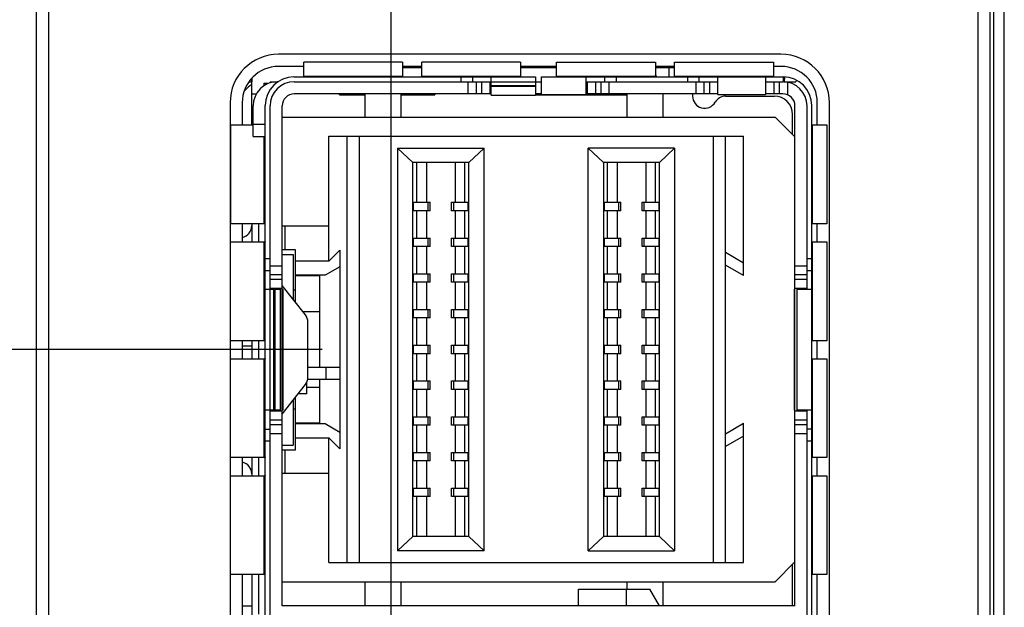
# Model space of a CAD drawing. Header units: inches. Extents: x 0.2 to 16.8, y 0.2 to 10.8.
# Tile 7 of 29: x 6.957 to 7.77, y 4.736 to 5.221. Entities that reach past the tile are written whole.
import ezdxf

# ---------------------------------------------------------------- set-up
doc = ezdxf.new("R2010")
doc.units = ezdxf.units.IN
doc.header["$LTSCALE"] = 0.935
doc.header["$MEASUREMENT"] = 0
doc.layers.get('0').update_dxf_attribs({"linetype": 'CONTINUOUS'})
doc.layers.add('DIMENSIONS', color=7, linetype='CONTINUOUS')
doc.styles.get("Standard").update_dxf_attribs({"font": 'txt', "width": 0.8})
doc.dimstyles.new('DIMSTYLE_1', dxfattribs={"dimtxt": 0.125, "dimasz": 0.18, "dimexe": 0.125, "dimexo": 0.0625, "dimgap": 0.03125, "dimtad": 0, "dimtih": 1, "dimtoh": 1, "dimzin": 4, "dimdsep": 46, "dimtxsty": 'STANDARD', "dimblk": '_FILLED', "dimblk1": '_FILLED', "dimblk2": '_FILLED', "dimcen": 0.09, "dimadec": 0, "dimazin": 0, "dimtp": 0.01, "dimtm": 0.01, "dimtfac": 1, "dimtofl": 0, "dimtmove": 0, "dimatfit": 3, "dimldrblk": '_FILLED', "dimfxl": 1, "dimtolj": 1, "dimtzin": 4, "dimarcsym": 0})

# ---------------------------------------------------------------- blocks, each defined once
blk = doc.blocks.new('*D4')
at = {"layer": 'DIMENSIONS', "color": 2, "linetype": 'CONTINUOUS'}
blk.add_line((7.07682, 8.23894), (6.28292, 8.23894), dxfattribs=at)
at = {"layer": 'DIMENSIONS', "color": 2, "linetype": 'CONTINUOUS', "insert": (6.22042, 8.30144), "char_height": 0.125, "width": 1.225, "attachment_point": 3, "line_spacing_factor": 0.9}
blk.add_mtext('4.82{\\Ftxt.shx;\\W1.000000;\\H0.125000; }[122.5]', dxfattribs=at)
blk = doc.blocks.new('_FILLED')
at = {"color": 0, "linetype": 'BYBLOCK'}
blk.add_solid([(0, 0), (-1, 0.1736), (-1, -0.1736)], dxfattribs=at)
blk = doc.blocks.new('*D6')
at = {"layer": 'DIMENSIONS', "color": 2, "linetype": 'CONTINUOUS'}
blk.add_line((7.18782, 7.18993), (6.28292, 7.18993), dxfattribs=at)
at = {"layer": 'DIMENSIONS', "color": 2, "linetype": 'CONTINUOUS', "insert": (6.22042, 7.25243), "char_height": 0.125, "width": 1.125, "attachment_point": 3, "line_spacing_factor": 0.9}
blk.add_mtext('3.77{\\Ftxt.shx;\\W1.000000;\\H0.125000; }[95.8]', dxfattribs=at)
blk = doc.blocks.new('*D7')
at = {"layer": 'DIMENSIONS', "color": 2, "linetype": 'CONTINUOUS'}
blk.add_line((7.17414, 6.09248), (6.28292, 6.09248), dxfattribs=at)
at = {"layer": 'DIMENSIONS', "color": 2, "linetype": 'CONTINUOUS', "insert": (6.22042, 6.15498), "char_height": 0.125, "width": 1.125, "attachment_point": 3, "line_spacing_factor": 0.9}
blk.add_mtext('2.67{\\Ftxt.shx;\\W1.000000;\\H0.125000; }[67.9]', dxfattribs=at)
blk = doc.blocks.new('*D9')
at = {"layer": 'DIMENSIONS', "color": 2, "linetype": 'CONTINUOUS'}
blk.add_line((7.20635, 4.94877), (6.28292, 4.94877), dxfattribs=at)
at = {"layer": 'DIMENSIONS', "color": 2, "linetype": 'CONTINUOUS', "insert": (6.22042, 5.01127), "char_height": 0.125, "width": 1.125, "attachment_point": 3, "line_spacing_factor": 0.9}
blk.add_mtext('1.53{\\Ftxt.shx;\\W1.000000;\\H0.125000; }[38.9]', dxfattribs=at)
blk = doc.blocks.new('*D11')
at = {"layer": 'DIMENSIONS', "color": 2, "linetype": 'CONTINUOUS'}
for p, q in [((7.26322, 6.00276), (7.26322, 3.15806)), ((7.26322, 3.15806), (7.10556, 2.73221)), ((7.10556, 2.73221), (7.10556, 2.53553))]:
    blk.add_line(p, q, dxfattribs=at)
at = {"layer": 'DIMENSIONS', "color": 2, "linetype": 'CONTINUOUS', "insert": (7.04306, 2.47303), "char_height": 0.125, "width": 0.725, "attachment_point": 3, "rotation": 90, "line_spacing_factor": 0.9}
blk.add_mtext('.00{\\Ftxt.shx;\\W1.000000;\\H0.125000; }[0]', dxfattribs=at)

msp = doc.modelspace()

# ---------------------------------------------------------------- linework, layer by layer
at = {"color": 7, "linetype": 'CONTINUOUS'}
for p, q in [((6.97042, 3.22303), (6.97042, 8.36094)), ((7.75842, 3.22303), (7.75842, 8.36094)), ((6.98042, 8.33094), (6.98042, 4.26094)), ((7.74842, 4.26094), (7.74842, 8.33094)), ((7.76137, 3.92094), (7.76137, 7.92094)), ((7.76998, 3.92094), (7.76998, 7.92094)), ((7.77014, 3.92094), (7.77014, 7.92094)), ((7.58562, 5.19273), (7.17042, 5.19273)), ((7.19131, 5.18267), (7.16857, 5.18267)), ((7.19131, 5.18273), (7.17042, 5.18273)), ((7.273, 5.1863), (7.19131, 5.1863)), ((7.19131, 5.174), (7.19131, 5.1863)), ((7.273, 5.1863), (7.273, 5.174)), ((7.28874, 5.18273), (7.273, 5.18273)), ((7.37043, 5.1863), (7.28874, 5.1863)), ((7.28874, 5.174), (7.28874, 5.1863)), ((7.37043, 5.1863), (7.37043, 5.174)), ((7.40018, 5.18273), (7.37043, 5.18273)), ((7.40018, 5.1863), (7.48187, 5.1863)), ((7.40018, 5.174), (7.40018, 5.1863)), ((7.48187, 5.1863), (7.48187, 5.174)), ((7.49761, 5.18273), (7.48187, 5.18273)), ((7.49761, 5.1863), (7.57931, 5.1863)), ((7.49761, 5.174), (7.49761, 5.1863)), ((7.57931, 5.1863), (7.57931, 5.174)), ((7.58562, 5.18273), (7.57931, 5.18273)), ((7.273, 5.17447), (7.19131, 5.17447)), ((7.273, 5.18188), (7.28874, 5.18188)), ((7.37043, 5.17447), (7.28874, 5.17447)), ((7.37043, 5.18188), (7.40018, 5.18188)), ((7.48187, 5.17447), (7.40018, 5.17447)), ((7.48187, 5.18188), (7.49761, 5.18188)), ((7.48293, 5.174), (7.48187, 5.17585)), ((7.49287, 5.18188), (7.49287, 5.174)), ((7.57931, 5.17447), (7.49761, 5.17447)), ((7.14595, 5.17007), (7.14838, 5.17007)), ((7.14833, 5.17301), (7.14833, 5.17007)), ((7.14838, 5.13442), (7.14838, 5.17308)), ((7.15838, 5.16873), (7.16226, 5.16873)), ((7.15838, 5.16873), (7.15838, 5.16673)), ((7.16344, 5.17007), (7.17007, 5.17007)), ((7.16344, 5.17007), (7.16344, 5.16915)), ((7.18312, 5.174), (7.38281, 5.174)), ((7.18344, 5.17007), (7.38781, 5.17007)), ((7.32104, 5.174), (7.32104, 5.17007)), ((7.32688, 5.17007), (7.32688, 5.16007)), ((7.33064, 5.174), (7.33064, 5.17007)), ((7.33395, 5.16007), (7.33395, 5.17007)), ((7.3381, 5.17007), (7.3381, 5.16007)), ((7.34517, 5.16007), (7.34517, 5.17007)), ((7.34602, 5.15907), (7.34602, 5.17007)), ((7.34602, 5.16707), (7.38281, 5.16707)), ((7.34619, 5.17007), (7.34619, 5.174)), ((7.38281, 5.174), (7.38281, 5.15907)), ((7.38781, 5.174), (7.58749, 5.174)), ((7.38781, 5.15944), (7.38781, 5.174)), ((7.42442, 5.174), (7.42442, 5.15944)), ((7.42442, 5.17007), (7.53348, 5.17007)), ((7.42544, 5.17007), (7.42544, 5.16007)), ((7.43252, 5.16007), (7.43252, 5.17007)), ((7.43666, 5.17007), (7.43666, 5.16007)), ((7.43997, 5.17007), (7.43997, 5.174)), ((7.44373, 5.16007), (7.44373, 5.17007)), ((7.44957, 5.17007), (7.44957, 5.174)), ((7.50833, 5.174), (7.50833, 5.17007)), ((7.5152, 5.17007), (7.5152, 5.16007)), ((7.51792, 5.17007), (7.51792, 5.174)), ((7.52227, 5.16007), (7.52227, 5.17007)), ((7.52641, 5.17007), (7.52641, 5.16007)), ((7.53348, 5.15944), (7.53348, 5.174)), ((7.57285, 5.174), (7.57285, 5.15944)), ((7.57285, 5.17007), (7.58717, 5.17007)), ((7.5801, 5.16007), (7.5801, 5.17007)), ((7.58424, 5.17007), (7.58424, 5.16007)), ((7.58749, 5.174), (7.58749, 5.17007)), ((7.58801, 5.17007), (7.59787, 5.17007)), ((7.58848, 5.17398), (7.58831, 5.17007)), ((7.59131, 5.15917), (7.59131, 5.16963)), ((7.5985, 5.17128), (7.59787, 5.17007)), ((7.14838, 5.16007), (7.15212, 5.16007)), ((7.34602, 5.16007), (7.18344, 5.16007)), ((7.22071, 5.15919), (7.22071, 5.16007)), ((7.22071, 5.15919), (7.24188, 5.15919)), ((7.24188, 5.1407), (7.24188, 5.16007)), ((7.27141, 5.16007), (7.27141, 5.1407)), ((7.27141, 5.15919), (7.29945, 5.15919)), ((7.29945, 5.16007), (7.29945, 5.15919)), ((7.38281, 5.16607), (7.34602, 5.16607)), ((7.34602, 5.15907), (7.38281, 5.15907)), ((7.38781, 5.16007), (7.38281, 5.16007)), ((7.38281, 5.15919), (7.45842, 5.15919)), ((7.38781, 5.15944), (7.42442, 5.15944)), ((7.53348, 5.16007), (7.42442, 5.16007)), ((7.45842, 5.1407), (7.45842, 5.16007)), ((7.48795, 5.16007), (7.48795, 5.1407)), ((7.51256, 5.16007), (7.51256, 5.1581)), ((7.53348, 5.15944), (7.57285, 5.15944)), ((7.58717, 5.16007), (7.57285, 5.16007)), ((7.13042, 5.15273), (7.13042, 4.31113)), ((7.14042, 5.15273), (7.14042, 5.13442)), ((7.14944, 5.1247), (7.14944, 5.15007)), ((7.1595, 4.31361), (7.1595, 5.15038)), ((7.16344, 4.31393), (7.16344, 5.15007)), ((7.17344, 4.737), (7.17344, 5.15007)), ((7.53988, 5.1581), (7.5802, 5.1581)), ((7.59717, 4.737), (7.59717, 5.15007)), ((7.60717, 4.99853), (7.60717, 5.15007)), ((7.61111, 4.31361), (7.61111, 5.15038)), ((7.61562, 5.13442), (7.61562, 5.15273)), ((7.62562, 4.31113), (7.62562, 5.15273)), ((7.5952, 5.12639), (7.5952, 5.1431)), ((7.13063, 5.13442), (7.14944, 5.13442)), ((7.13063, 5.13442), (7.13063, 5.05272)), ((7.1595, 5.1347), (7.14944, 5.1347)), ((7.17344, 5.1407), (7.5809, 5.1407)), ((7.59717, 5.12442), (7.5809, 5.1407)), ((7.61111, 5.13442), (7.6234, 5.13442)), ((7.61158, 5.05272), (7.61158, 5.13442)), ((7.6234, 5.13442), (7.6234, 5.05272)), ((7.14944, 5.1247), (7.1595, 5.1247)), ((7.15832, 5.1247), (7.15832, 5.05272)), ((7.21196, 5.12495), (7.55464, 5.12495)), ((7.21196, 5.0218), (7.21196, 5.12495)), ((7.22696, 5.12495), (7.22696, 4.77259)), ((7.23696, 5.12495), (7.23696, 4.77259)), ((7.52964, 5.12495), (7.52964, 4.77259)), ((7.53964, 4.77259), (7.53964, 5.12495)), ((7.55464, 5.0098), (7.55464, 5.12495)), ((7.26885, 5.11511), (7.34026, 5.11511)), ((7.26885, 5.11511), (7.28135, 5.1033)), ((7.26885, 5.11511), (7.26885, 4.78243)), ((7.32776, 5.1033), (7.34026, 5.11511)), ((7.34026, 4.78243), (7.34026, 5.11511)), ((7.49775, 5.11511), (7.42633, 5.11511)), ((7.43883, 5.1033), (7.42633, 5.11511)), ((7.42633, 4.78243), (7.42633, 5.11511)), ((7.49775, 5.11511), (7.48525, 5.1033)), ((7.49775, 5.11511), (7.49775, 4.78243)), ((7.32777, 5.1033), (7.28135, 5.1033)), ((7.28135, 4.79424), (7.28135, 5.1033)), ((7.28474, 5.07038), (7.28474, 5.1033)), ((7.29275, 5.1033), (7.29275, 5.07038)), ((7.31637, 5.1033), (7.31637, 5.07038)), ((7.32438, 5.07038), (7.32438, 5.1033)), ((7.32777, 4.79424), (7.32777, 5.1033)), ((7.48525, 5.1033), (7.43883, 5.1033)), ((7.43883, 5.1033), (7.43883, 4.79424)), ((7.44222, 5.07038), (7.44222, 5.1033)), ((7.45023, 5.1033), (7.45023, 5.07038)), ((7.47385, 5.1033), (7.47385, 5.07038)), ((7.48186, 5.07038), (7.48186, 5.1033)), ((7.48525, 4.79424), (7.48525, 5.1033)), ((7.28195, 5.07038), (7.29572, 5.07038)), ((7.28195, 5.06338), (7.28195, 5.07038)), ((7.29392, 5.07038), (7.29392, 5.06338)), ((7.29572, 5.06338), (7.29572, 5.07038)), ((7.3134, 5.07038), (7.32717, 5.07038)), ((7.3134, 5.06338), (7.3134, 5.07038)), ((7.3152, 5.06338), (7.3152, 5.07038)), ((7.32717, 5.06338), (7.32717, 5.07038)), ((7.43943, 5.07038), (7.4532, 5.07038)), ((7.43943, 5.07038), (7.43943, 5.06338)), ((7.4514, 5.07038), (7.4514, 5.06338)), ((7.4532, 5.06338), (7.4532, 5.07038)), ((7.47088, 5.07038), (7.48465, 5.07038)), ((7.47088, 5.06338), (7.47088, 5.07038)), ((7.47268, 5.06338), (7.47268, 5.07038)), ((7.48465, 5.07038), (7.48465, 5.06338)), ((7.29572, 5.06338), (7.28195, 5.06338)), ((7.28474, 5.04085), (7.28474, 5.06338)), ((7.29275, 5.06338), (7.29275, 5.04085)), ((7.32717, 5.06338), (7.3134, 5.06338)), ((7.31637, 5.06338), (7.31637, 5.04085)), ((7.32438, 5.04085), (7.32438, 5.06338)), ((7.4532, 5.06338), (7.43943, 5.06338)), ((7.44222, 5.04085), (7.44222, 5.06338)), ((7.45023, 5.06338), (7.45023, 5.04085)), ((7.48465, 5.06338), (7.47088, 5.06338)), ((7.47385, 5.06338), (7.47385, 5.04085)), ((7.48186, 5.04085), (7.48186, 5.06338)), ((7.15946, 5.05272), (7.13063, 5.05272)), ((7.14042, 5.05272), (7.14042, 5.03772)), ((7.14838, 5.05272), (7.14838, 5.03772)), ((7.15424, 5.03772), (7.15424, 5.05272)), ((7.15948, 5.05271), (7.1595, 5.05258)), ((7.6234, 5.05272), (7.61111, 5.05272)), ((7.61562, 5.03772), (7.61562, 5.05272)), ((7.14838, 5.04727), (7.14769, 5.04755)), ((7.17344, 5.05089), (7.21196, 5.05089)), ((7.17559, 5.05089), (7.17559, 5.03121)), ((7.13063, 5.03772), (7.15946, 5.03772)), ((7.13063, 4.95603), (7.13063, 5.03772)), ((7.15832, 5.03772), (7.15832, 4.95603)), ((7.1595, 5.03787), (7.15948, 5.03774)), ((7.28195, 5.04085), (7.29572, 5.04085)), ((7.28195, 5.03385), (7.28195, 5.04085)), ((7.29392, 5.04085), (7.29392, 5.03385)), ((7.29572, 5.03385), (7.29572, 5.04085)), ((7.3134, 5.04085), (7.32717, 5.04085)), ((7.3134, 5.03385), (7.3134, 5.04085)), ((7.3152, 5.03385), (7.3152, 5.04085)), ((7.32717, 5.03385), (7.32717, 5.04085)), ((7.43943, 5.04085), (7.4532, 5.04085)), ((7.43943, 5.04085), (7.43943, 5.03385)), ((7.4514, 5.04085), (7.4514, 5.03385)), ((7.4532, 5.03385), (7.4532, 5.04085)), ((7.47088, 5.04085), (7.48465, 5.04085)), ((7.47088, 5.03385), (7.47088, 5.04085)), ((7.47268, 5.03385), (7.47268, 5.04085)), ((7.48465, 5.04085), (7.48465, 5.03385)), ((7.61111, 5.03772), (7.6234, 5.03772)), ((7.61158, 4.95603), (7.61158, 5.03772)), ((7.6234, 5.03772), (7.6234, 4.95603)), ((7.18448, 5.03121), (7.17344, 5.03121)), ((7.18448, 4.98769), (7.18448, 5.03121)), ((7.21196, 5.0218), (7.22105, 5.03089)), ((7.22105, 5.03089), (7.22105, 4.93408)), ((7.29572, 5.03385), (7.28195, 5.03385)), ((7.28474, 5.01133), (7.28474, 5.03385)), ((7.29275, 5.03385), (7.29275, 5.01133)), ((7.32717, 5.03385), (7.3134, 5.03385)), ((7.31637, 5.03385), (7.31637, 5.01133)), ((7.32438, 5.01133), (7.32438, 5.03385)), ((7.4532, 5.03385), (7.43943, 5.03385)), ((7.44222, 5.01133), (7.44222, 5.03385)), ((7.45023, 5.03385), (7.45023, 5.01133)), ((7.48465, 5.03385), (7.47088, 5.03385)), ((7.47385, 5.03385), (7.47385, 5.01133)), ((7.48186, 5.01133), (7.48186, 5.03385)), ((7.53964, 5.02909), (7.55464, 5.02043)), ((7.16344, 5.02368), (7.1595, 5.02368)), ((7.17344, 5.02727), (7.18251, 5.02727)), ((7.18251, 5.02727), (7.18251, 4.99019)), ((7.21196, 5.0218), (7.18448, 5.0218)), ((7.61111, 5.02368), (7.60717, 5.02368)), ((7.1595, 5.01408), (7.16344, 5.01408)), ((7.17344, 5.01767), (7.16344, 5.01767)), ((7.22105, 5.01705), (7.20896, 5.01006)), ((7.55464, 5.0098), (7.53964, 5.01846)), ((7.60717, 5.01767), (7.59717, 5.01767)), ((7.60717, 5.01408), (7.61111, 5.01408)), ((7.16344, 5.0106), (7.17344, 5.0106)), ((7.17344, 5.00646), (7.16344, 5.00646)), ((7.20896, 5.01006), (7.18448, 5.01006)), ((7.18448, 5.0098), (7.20416, 5.0098)), ((7.20416, 5.01006), (7.20416, 4.93408)), ((7.28195, 5.01133), (7.29572, 5.01133)), ((7.28195, 5.00433), (7.28195, 5.01133)), ((7.29572, 5.00433), (7.28195, 5.00433)), ((7.28474, 4.9818), (7.28474, 5.00433)), ((7.29275, 5.00433), (7.29275, 4.9818)), ((7.29392, 5.01133), (7.29392, 5.00433)), ((7.29572, 5.00433), (7.29572, 5.01133)), ((7.3134, 5.01133), (7.32717, 5.01133)), ((7.3134, 5.00433), (7.3134, 5.01133)), ((7.32717, 5.00433), (7.3134, 5.00433)), ((7.3152, 5.00433), (7.3152, 5.01133)), ((7.31637, 5.00433), (7.31637, 4.9818)), ((7.32438, 4.9818), (7.32438, 5.00433)), ((7.32717, 5.00433), (7.32717, 5.01133)), ((7.43943, 5.01133), (7.4532, 5.01133)), ((7.43943, 5.01133), (7.43943, 5.00433)), ((7.4532, 5.00433), (7.43943, 5.00433)), ((7.44222, 4.9818), (7.44222, 5.00433)), ((7.45023, 5.00433), (7.45023, 4.9818)), ((7.4514, 5.01133), (7.4514, 5.00433)), ((7.4532, 5.00433), (7.4532, 5.01133)), ((7.47088, 5.01133), (7.48465, 5.01133)), ((7.47088, 5.00433), (7.47088, 5.01133)), ((7.48465, 5.00433), (7.47088, 5.00433)), ((7.47268, 5.00433), (7.47268, 5.01133)), ((7.47385, 5.00433), (7.47385, 4.9818)), ((7.48186, 4.9818), (7.48186, 5.00433)), ((7.48465, 5.01133), (7.48465, 5.00433)), ((7.59717, 5.0106), (7.60717, 5.0106)), ((7.60717, 5.00646), (7.59717, 5.00646)), ((7.1595, 4.99853), (7.17214, 4.99853)), ((7.16344, 4.99939), (7.17344, 4.99939)), ((7.16644, 4.89853), (7.16644, 4.99853)), ((7.16724, 4.99853), (7.16724, 4.89853)), ((7.17214, 4.89853), (7.17214, 4.99853)), ((7.19263, 4.97737), (7.17344, 5.00168)), ((7.17344, 4.99853), (7.17415, 4.99853)), ((7.17424, 4.89853), (7.17424, 4.99853)), ((7.18251, 4.99798), (7.18448, 4.99798)), ((7.59654, 4.99853), (7.59717, 4.99853)), ((7.59654, 4.99853), (7.59654, 4.89853)), ((7.59717, 4.99939), (7.60717, 4.99939)), ((7.59881, 4.99853), (7.61111, 4.99853)), ((7.59881, 4.99853), (7.59881, 4.89853)), ((7.19034, 4.98027), (7.20416, 4.98027)), ((7.28195, 4.9818), (7.29572, 4.9818)), ((7.28195, 4.9748), (7.28195, 4.9818)), ((7.29392, 4.9818), (7.29392, 4.9748)), ((7.29572, 4.9748), (7.29572, 4.9818)), ((7.3134, 4.9818), (7.32717, 4.9818)), ((7.3134, 4.9748), (7.3134, 4.9818)), ((7.3152, 4.9748), (7.3152, 4.9818)), ((7.32717, 4.9748), (7.32717, 4.9818)), ((7.43943, 4.9818), (7.4532, 4.9818)), ((7.43943, 4.9818), (7.43943, 4.9748)), ((7.4514, 4.9818), (7.4514, 4.9748)), ((7.4532, 4.9748), (7.4532, 4.9818)), ((7.47088, 4.9818), (7.48465, 4.9818)), ((7.47088, 4.9748), (7.47088, 4.9818)), ((7.47268, 4.9748), (7.47268, 4.9818)), ((7.48465, 4.9818), (7.48465, 4.9748)), ((7.19478, 4.92589), (7.19478, 4.97118)), ((7.29572, 4.9748), (7.28195, 4.9748)), ((7.28474, 4.95227), (7.28474, 4.9748)), ((7.29275, 4.9748), (7.29275, 4.95227)), ((7.32717, 4.9748), (7.3134, 4.9748)), ((7.31637, 4.9748), (7.31637, 4.95227)), ((7.32438, 4.95227), (7.32438, 4.9748)), ((7.4532, 4.9748), (7.43943, 4.9748)), ((7.44222, 4.95227), (7.44222, 4.9748)), ((7.45023, 4.9748), (7.45023, 4.95227)), ((7.48465, 4.9748), (7.47088, 4.9748)), ((7.47385, 4.9748), (7.47385, 4.95227)), ((7.48186, 4.95227), (7.48186, 4.9748)), ((7.15946, 4.95603), (7.13063, 4.95603)), ((7.14042, 4.95603), (7.14042, 4.94103)), ((7.14838, 4.95603), (7.14838, 4.94103)), ((7.15424, 4.94103), (7.15424, 4.95603)), ((7.15948, 4.95602), (7.1595, 4.95589)), ((7.6234, 4.95603), (7.61111, 4.95603)), ((7.61562, 4.94103), (7.61562, 4.95603)), ((7.14838, 4.95151), (7.14042, 4.95151)), ((7.28195, 4.95227), (7.29572, 4.95227)), ((7.28195, 4.94527), (7.28195, 4.95227)), ((7.29392, 4.95227), (7.29392, 4.94527)), ((7.29572, 4.94527), (7.29572, 4.95227)), ((7.3134, 4.95227), (7.32717, 4.95227)), ((7.3134, 4.94527), (7.3134, 4.95227)), ((7.3152, 4.94527), (7.3152, 4.95227)), ((7.32717, 4.94527), (7.32717, 4.95227)), ((7.43943, 4.95227), (7.4532, 4.95227)), ((7.43943, 4.95227), (7.43943, 4.94527)), ((7.4514, 4.95227), (7.4514, 4.94527)), ((7.4532, 4.94527), (7.4532, 4.95227)), ((7.47088, 4.95227), (7.48465, 4.95227)), ((7.47088, 4.94527), (7.47088, 4.95227)), ((7.47268, 4.94527), (7.47268, 4.95227)), ((7.48465, 4.95227), (7.48465, 4.94527)), ((7.13063, 4.94103), (7.15946, 4.94103)), ((7.13063, 4.85934), (7.13063, 4.94103)), ((7.15832, 4.94103), (7.15832, 4.85934)), ((7.1595, 4.94117), (7.15948, 4.94104)), ((7.29572, 4.94527), (7.28195, 4.94527)), ((7.28474, 4.92274), (7.28474, 4.94527)), ((7.29275, 4.94527), (7.29275, 4.92274)), ((7.32717, 4.94527), (7.3134, 4.94527)), ((7.31637, 4.94527), (7.31637, 4.92274)), ((7.32438, 4.92274), (7.32438, 4.94527)), ((7.4532, 4.94527), (7.43943, 4.94527)), ((7.44222, 4.92274), (7.44222, 4.94527)), ((7.45023, 4.94527), (7.45023, 4.92274)), ((7.48465, 4.94527), (7.47088, 4.94527)), ((7.47385, 4.94527), (7.47385, 4.92274)), ((7.48186, 4.92274), (7.48186, 4.94527)), ((7.61111, 4.94103), (7.6234, 4.94103)), ((7.61158, 4.85934), (7.61158, 4.94103)), ((7.6234, 4.94103), (7.6234, 4.85934)), ((7.19478, 4.93408), (7.22138, 4.93408)), ((7.20957, 4.93408), (7.20957, 4.92408)), ((7.22138, 4.92408), (7.22138, 4.93408)), ((7.22138, 4.92408), (7.19461, 4.92408)), ((7.20416, 4.92408), (7.20416, 4.88748)), ((7.22105, 4.92408), (7.22105, 4.86665)), ((7.28195, 4.92274), (7.29572, 4.92274)), ((7.28195, 4.91574), (7.28195, 4.92274)), ((7.29392, 4.92274), (7.29392, 4.91574)), ((7.29572, 4.91574), (7.29572, 4.92274)), ((7.3134, 4.92274), (7.32717, 4.92274)), ((7.3134, 4.91574), (7.3134, 4.92274)), ((7.3152, 4.91574), (7.3152, 4.92274)), ((7.32717, 4.91574), (7.32717, 4.92274)), ((7.43943, 4.92274), (7.4532, 4.92274)), ((7.43943, 4.92274), (7.43943, 4.91574)), ((7.4514, 4.92274), (7.4514, 4.91574)), ((7.4532, 4.91574), (7.4532, 4.92274)), ((7.47088, 4.92274), (7.48465, 4.92274)), ((7.47088, 4.91574), (7.47088, 4.92274)), ((7.47268, 4.91574), (7.47268, 4.92274)), ((7.48465, 4.92274), (7.48465, 4.91574)), ((7.17344, 4.89538), (7.19263, 4.91969)), ((7.19369, 4.91198), (7.19369, 4.92136)), ((7.20416, 4.91728), (7.19369, 4.91728)), ((7.29572, 4.91574), (7.28195, 4.91574)), ((7.28474, 4.89322), (7.28474, 4.91574)), ((7.29275, 4.91574), (7.29275, 4.89322)), ((7.32717, 4.91574), (7.3134, 4.91574)), ((7.31637, 4.91574), (7.31637, 4.89322)), ((7.32438, 4.89322), (7.32438, 4.91574)), ((7.4532, 4.91574), (7.43943, 4.91574)), ((7.44222, 4.89322), (7.44222, 4.91574)), ((7.45023, 4.91574), (7.45023, 4.89322)), ((7.48465, 4.91574), (7.47088, 4.91574)), ((7.47385, 4.91574), (7.47385, 4.89322)), ((7.48186, 4.89322), (7.48186, 4.91574)), ((7.18251, 4.90687), (7.18251, 4.86979)), ((7.18448, 4.86585), (7.18448, 4.90937)), ((7.19369, 4.91198), (7.18654, 4.91198)), ((7.16344, 4.89853), (7.1595, 4.89853)), ((7.17214, 4.89853), (7.1636, 4.89853)), ((7.17424, 4.89853), (7.17344, 4.89853)), ((7.18448, 4.89956), (7.18251, 4.89956)), ((7.59717, 4.89853), (7.59654, 4.89853)), ((7.61111, 4.89853), (7.59881, 4.89853)), ((7.60717, 4.56546), (7.60717, 4.89853)), ((7.17344, 4.89767), (7.16344, 4.89767)), ((7.16344, 4.8906), (7.17344, 4.8906)), ((7.28195, 4.89322), (7.29572, 4.89322)), ((7.28195, 4.88622), (7.28195, 4.89322)), ((7.29392, 4.89322), (7.29392, 4.88622)), ((7.29572, 4.88622), (7.29572, 4.89322)), ((7.3134, 4.89322), (7.32717, 4.89322)), ((7.3134, 4.88622), (7.3134, 4.89322)), ((7.3152, 4.88622), (7.3152, 4.89322)), ((7.32717, 4.88622), (7.32717, 4.89322)), ((7.43943, 4.89322), (7.4532, 4.89322)), ((7.43943, 4.89322), (7.43943, 4.88622)), ((7.4514, 4.89322), (7.4514, 4.88622)), ((7.4532, 4.88622), (7.4532, 4.89322)), ((7.47088, 4.89322), (7.48465, 4.89322)), ((7.47088, 4.88622), (7.47088, 4.89322)), ((7.47268, 4.88622), (7.47268, 4.89322)), ((7.48465, 4.89322), (7.48465, 4.88622)), ((7.60717, 4.89767), (7.59717, 4.89767)), ((7.59717, 4.8906), (7.60717, 4.8906)), ((7.1595, 4.88298), (7.16344, 4.88298)), ((7.17344, 4.88646), (7.16344, 4.88646)), ((7.20416, 4.88775), (7.18448, 4.88775)), ((7.18448, 4.88748), (7.20896, 4.88748)), ((7.20896, 4.88748), (7.22105, 4.8805)), ((7.29572, 4.88622), (7.28195, 4.88622)), ((7.28474, 4.86369), (7.28474, 4.88622)), ((7.29275, 4.88622), (7.29275, 4.86369)), ((7.32717, 4.88622), (7.3134, 4.88622)), ((7.31637, 4.88622), (7.31637, 4.86369)), ((7.32438, 4.86369), (7.32438, 4.88622)), ((7.4532, 4.88622), (7.43943, 4.88622)), ((7.44222, 4.86369), (7.44222, 4.88622)), ((7.45023, 4.88622), (7.45023, 4.86369)), ((7.48465, 4.88622), (7.47088, 4.88622)), ((7.47385, 4.88622), (7.47385, 4.86369)), ((7.48186, 4.86369), (7.48186, 4.88622)), ((7.53964, 4.87909), (7.55464, 4.88775)), ((7.55464, 4.77259), (7.55464, 4.88775)), ((7.60717, 4.88646), (7.59717, 4.88646)), ((7.61111, 4.88298), (7.60717, 4.88298)), ((7.16344, 4.87939), (7.17344, 4.87939)), ((7.18448, 4.87575), (7.21196, 4.87575)), ((7.22105, 4.86665), (7.21196, 4.87575)), ((7.21196, 4.77259), (7.21196, 4.87575)), ((7.55464, 4.87712), (7.53964, 4.86846)), ((7.59717, 4.87939), (7.60717, 4.87939)), ((7.1595, 4.87338), (7.16344, 4.87338)), ((7.17344, 4.86979), (7.18251, 4.86979)), ((7.17344, 4.86585), (7.18448, 4.86585)), ((7.17559, 4.86585), (7.17559, 4.84617)), ((7.60717, 4.87338), (7.61111, 4.87338)), ((7.15946, 4.85934), (7.13063, 4.85934)), ((7.14042, 4.85934), (7.14042, 4.84434)), ((7.14838, 4.85934), (7.14838, 4.84434)), ((7.15424, 4.84434), (7.15424, 4.85934)), ((7.15948, 4.85933), (7.1595, 4.8592)), ((7.28195, 4.86369), (7.29572, 4.86369)), ((7.28195, 4.85669), (7.28195, 4.86369)), ((7.29392, 4.86369), (7.29392, 4.85669)), ((7.29572, 4.85669), (7.29572, 4.86369)), ((7.3134, 4.86369), (7.32717, 4.86369)), ((7.3134, 4.85669), (7.3134, 4.86369)), ((7.3152, 4.85669), (7.3152, 4.86369)), ((7.32717, 4.85669), (7.32717, 4.86369)), ((7.43943, 4.86369), (7.4532, 4.86369)), ((7.43943, 4.86369), (7.43943, 4.85669)), ((7.4514, 4.86369), (7.4514, 4.85669)), ((7.4532, 4.85669), (7.4532, 4.86369)), ((7.47088, 4.86369), (7.48465, 4.86369)), ((7.47088, 4.85669), (7.47088, 4.86369)), ((7.47268, 4.85669), (7.47268, 4.86369)), ((7.48465, 4.86369), (7.48465, 4.85669)), ((7.6234, 4.85934), (7.61111, 4.85934)), ((7.61562, 4.84434), (7.61562, 4.85934)), ((7.14769, 4.84952), (7.14838, 4.84979)), ((7.29572, 4.85669), (7.28195, 4.85669)), ((7.28474, 4.83416), (7.28474, 4.85669)), ((7.29275, 4.85669), (7.29275, 4.83416)), ((7.32717, 4.85669), (7.3134, 4.85669)), ((7.31637, 4.85669), (7.31637, 4.83416)), ((7.32438, 4.83416), (7.32438, 4.85669)), ((7.4532, 4.85669), (7.43943, 4.85669)), ((7.44222, 4.83416), (7.44222, 4.85669)), ((7.45023, 4.85669), (7.45023, 4.83416)), ((7.48465, 4.85669), (7.47088, 4.85669)), ((7.47385, 4.85669), (7.47385, 4.83416)), ((7.48186, 4.83416), (7.48186, 4.85669)), ((7.13063, 4.84434), (7.15946, 4.84434)), ((7.13063, 4.76265), (7.13063, 4.84434)), ((7.15832, 4.84434), (7.15832, 4.76265)), ((7.1595, 4.84448), (7.15948, 4.84435)), ((7.21196, 4.84617), (7.17344, 4.84617)), ((7.61111, 4.84434), (7.6234, 4.84434)), ((7.61158, 4.76265), (7.61158, 4.84434)), ((7.6234, 4.84434), (7.6234, 4.76265)), ((7.28195, 4.83416), (7.29572, 4.83416)), ((7.28195, 4.82716), (7.28195, 4.83416)), ((7.29392, 4.83416), (7.29392, 4.82716)), ((7.29572, 4.82716), (7.29572, 4.83416)), ((7.3134, 4.83416), (7.32717, 4.83416)), ((7.3134, 4.82716), (7.3134, 4.83416)), ((7.3152, 4.82716), (7.3152, 4.83416)), ((7.32717, 4.82716), (7.32717, 4.83416)), ((7.43943, 4.83416), (7.4532, 4.83416)), ((7.43943, 4.83416), (7.43943, 4.82716)), ((7.4514, 4.83416), (7.4514, 4.82716)), ((7.4532, 4.82716), (7.4532, 4.83416)), ((7.47088, 4.83416), (7.48465, 4.83416)), ((7.47088, 4.82716), (7.47088, 4.83416)), ((7.47268, 4.82716), (7.47268, 4.83416)), ((7.48465, 4.83416), (7.48465, 4.82716)), ((7.29572, 4.82716), (7.28195, 4.82716)), ((7.28474, 4.79424), (7.28474, 4.82716)), ((7.29275, 4.82716), (7.29275, 4.79424)), ((7.32717, 4.82716), (7.3134, 4.82716)), ((7.31637, 4.82716), (7.31637, 4.79424)), ((7.32438, 4.79424), (7.32438, 4.82716)), ((7.4532, 4.82716), (7.43943, 4.82716)), ((7.44222, 4.79424), (7.44222, 4.82716)), ((7.45023, 4.82716), (7.45023, 4.79424)), ((7.48465, 4.82716), (7.47088, 4.82716)), ((7.47385, 4.82716), (7.47385, 4.79424)), ((7.48186, 4.79424), (7.48186, 4.82716)), ((7.26885, 4.78243), (7.28135, 4.79424)), ((7.32776, 4.79424), (7.28135, 4.79424)), ((7.34026, 4.78243), (7.32776, 4.79424)), ((7.42633, 4.78243), (7.43883, 4.79424)), ((7.48524, 4.79424), (7.43883, 4.79424)), ((7.48525, 4.79424), (7.49775, 4.78243)), ((7.34026, 4.78243), (7.26885, 4.78243)), ((7.42633, 4.78243), (7.49775, 4.78243)), ((7.21196, 4.77259), (7.55464, 4.77259)), ((7.5809, 4.75684), (7.59717, 4.77312)), ((7.5952, 4.737), (7.5952, 4.77115)), ((7.1595, 4.76265), (7.13063, 4.76265)), ((7.14042, 4.76265), (7.14042, 4.70135)), ((7.14833, 4.76265), (7.14833, 4.737)), ((7.14838, 4.76265), (7.14838, 4.70135)), ((7.15424, 4.73), (7.15424, 4.76265)), ((7.6234, 4.76265), (7.61111, 4.76265)), ((7.61562, 4.70135), (7.61562, 4.76265)), ((7.17344, 4.75684), (7.5809, 4.75684)), ((7.24188, 4.737), (7.24188, 4.75684)), ((7.27141, 4.75684), (7.27141, 4.737)), ((7.45842, 4.75078), (7.45842, 4.75684)), ((7.48795, 4.75684), (7.48795, 4.737)), ((7.4182, 4.75078), (7.47725, 4.75078)), ((7.4182, 4.737), (7.4182, 4.75078)), ((7.45757, 4.75078), (7.45757, 4.737)), ((7.48521, 4.737), (7.47725, 4.75078)), ((7.14042, 4.737), (7.14838, 4.737)), ((7.59717, 4.737), (7.17344, 4.737))]:
    msp.add_line(p, q, dxfattribs=at)
for centre, radius, start, end in [((7.17042, 5.15273), 0.04, 90, 180), ((7.58562, 5.15273), 0.04, 0, 90), ((7.17042, 5.15273), 0.03, 90, 180), ((7.58562, 5.15273), 0.03, 0, 90), ((7.15838, 5.15043), 0.02, 120, 146.30147), ((7.16944, 5.15007), 0.02, 90, 180), ((7.18312, 5.15038), 0.02362, 90, 180), ((7.18344, 5.15007), 0.02, 90, 180), ((7.58717, 5.15007), 0.02, 0, 90), ((7.58749, 5.15038), 0.02362, 360, 90), ((7.18344, 5.15007), 0.01, 90, 180), ((7.58717, 5.15007), 0.01, 360, 90), ((7.52256, 5.1581), 0.01, 180, 330), ((7.53988, 5.1481), 0.01, 90, 150), ((7.5802, 5.1431), 0.015, 0, 90), ((7.13838, 5.05121), 0.01, 281.77124, 360), ((7.18478, 4.97118), 0.01, 0, 38.28521), ((7.18478, 4.92589), 0.01, 321.71559, 359.99986), ((7.13838, 4.84585), 0.01, 0, 78.22876), ((7.16833, 4.747), 0.02, 179.99997, 184.33249)]:
    msp.add_arc(centre, radius, start, end, dxfattribs=at)
for points, knots in [([(7.15946, 5.05272), (7.15946, 5.05272), (7.15947, 5.05272), (7.15947, 5.05272), (7.15948, 5.05272), (7.15948, 5.05271)], [0, 0, 0, 0, 0.240595, 0.478573, 1, 1, 1, 1]), ([(7.15948, 5.03774), (7.15948, 5.03773), (7.15947, 5.03773), (7.15947, 5.03773), (7.15946, 5.03772), (7.15946, 5.03772)], [0, 0, 0, 0, 0.521427, 0.759405, 1, 1, 1, 1]), ([(7.15946, 4.95603), (7.15946, 4.95603), (7.15947, 4.95603), (7.15947, 4.95603), (7.15948, 4.95602), (7.15948, 4.95602)], [0, 0, 0, 0, 0.240595, 0.478573, 1, 1, 1, 1]), ([(7.15948, 4.94104), (7.15948, 4.94104), (7.15947, 4.94103), (7.15947, 4.94103), (7.15946, 4.94103), (7.15946, 4.94103)], [0, 0, 0, 0, 0.521427, 0.759405, 1, 1, 1, 1]), ([(7.15946, 4.85934), (7.15946, 4.85934), (7.15947, 4.85934), (7.15947, 4.85934), (7.15948, 4.85933), (7.15948, 4.85933)], [0, 0, 0, 0, 0.24059, 0.478567, 1, 1, 1, 1]), ([(7.15948, 4.84435), (7.15948, 4.84435), (7.15947, 4.84434), (7.15947, 4.84434), (7.15946, 4.84434), (7.15946, 4.84434)], [0, 0, 0, 0, 0.521427, 0.759405, 1, 1, 1, 1])]:
    msp.add_open_spline(points, degree=3, knots=knots, dxfattribs=at)

# ---------------------------------------------------------------- dimensions: what is measured, and where the dimension line sits
at = {"layer": 'DIMENSIONS', "color": 2, "linetype": 'CONTINUOUS'}
for feature_location, offset, origin, picture, middle in [((7.07682, 8.23894), (-0.7939, 0), (7.13932, 3.41803), '*D4', (5.60792, 8.23894)), ((7.18782, 7.18993), (-0.9049, 0), (7.25032, 3.41803), '*D6', (5.65792, 7.18993)), ((7.17414, 6.09248), (-0.89122, 0), (7.23664, 3.41803), '*D7', (5.65792, 6.09248)), ((7.26322, 6.00276), (-0.15766, -3.46724), (7.26442, 5.53539), '*D11', (7.10556, 2.11053)), ((7.20635, 4.94877), (-0.92343, 0), (7.26885, 3.41803), '*D9', (5.65792, 4.94877))]:
    dim = msp.add_ordinate_dim(feature_location=feature_location, offset=offset, dtype=0, origin=origin, dimstyle='DIMSTYLE_1', dxfattribs=at)
    dim.commit()
    dim.dimension.update_dxf_attribs({"geometry": picture, "text_midpoint": middle})

doc.saveas('drawing.dxf')
